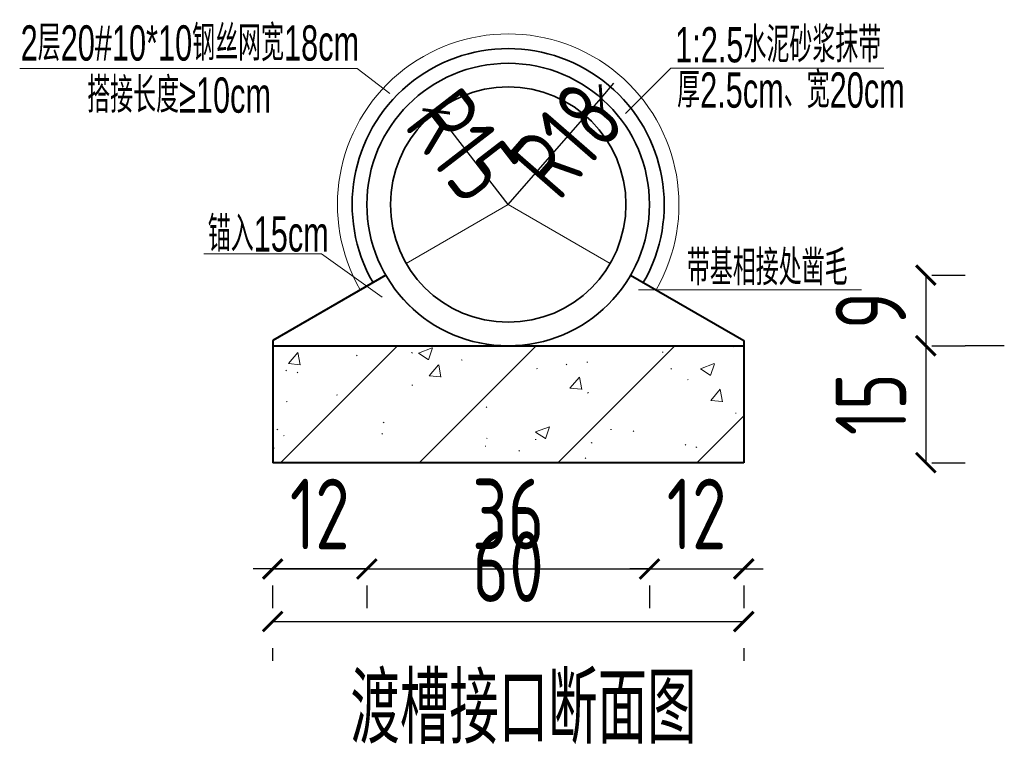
# Model space of a CAD drawing. Header units: inches. Extents: x 97745 to 142261, y 62673 to 100665.
# Tile 147 of 148: x 136952 to 137202, y 95187 to 95374. Entities that reach past the tile are written whole.
import ezdxf
from ezdxf.enums import TextEntityAlignment as Align

# ---------------------------------------------------------------- set-up
doc = ezdxf.new("R2010")
doc.units = ezdxf.units.IN
doc.header["$MEASUREMENT"] = 0
doc.layers.get('0').update_dxf_attribs({"lineweight": 15})
for name, color, linetype, lineweight in [('BM1', 7, 'Continuous', 15), ('粗实线', 7, 'Continuous', 35), ('轮廓线', 1, 'Continuous', 40)]:
    doc.layers.add(name, color=color, linetype=linetype, lineweight=lineweight)
doc.layers.add('断面标高标注', color=3, linetype='Continuous')
doc.styles.add('03、he-e', font='hztxt_e.shx', dxfattribs={"width": 0.65, "bigfont": 'hztxt.shx'})
doc.styles.add('HZTXT', font='tssdeng.shx', dxfattribs={"width": 0.75, "bigfont": 'hztxt.shx'})
doc.styles.add('三级钢', font='tssdeng.shx', dxfattribs={"width": 0.7, "height": 30, "bigfont": 'hztxt.shx'})
doc.dimstyles.new('3', dxfattribs={"dimtxt": 25, "dimasz": 12, "dimexe": 10, "dimexo": 30, "dimgap": 5, "dimtad": 1, "dimdec": 0, "dimzin": 0, "dimdsep": 46, "dimtxsty": 'HZTXT', "dimblk": 'ARCHTICK', "dimcen": 0, "dimclrt": 7, "dimazin": 2, "dimtfac": 1, "dimtdec": 0, "dimtix": 1, "dimtmove": 2, "dimatfit": 3, "dimfxl": 250, "dimtolj": 1, "dimtzin": 0, "dimarcsym": 0})

# ---------------------------------------------------------------- blocks, each defined once
blk = doc.blocks.new('_ArchTick')
at = {"color": 0, "linetype": 'ByBlock', "const_width": 0.15}
blk.add_lwpolyline([(-0.5, -0.5), (0.5, 0.5)], dxfattribs=at)
blk = doc.blocks.new('*D1989')
at = {"color": 0, "lineweight": -2}
for p, q in [((137016.05, 95220.21), (137136.05, 95220.21)), ((137016.05, 95213.42), (137016.05, 95210.21)), ((137136.05, 95213.42), (137136.05, 95210.21))]:
    blk.add_line(p, q, dxfattribs=at)
at = {"color": 0, "lineweight": -2, "xscale": 5, "yscale": 5, "zscale": 5, "rotation": 180}
blk.add_blockref('_ArchTick', (137016.05, 95220.21), dxfattribs=at)
at = {"color": 0, "lineweight": -2, "xscale": 5, "yscale": 5, "zscale": 5}
blk.add_blockref('_ArchTick', (137136.05, 95220.21), dxfattribs=at)
at = {"color": 7, "insert": (137076.05, 95234.21), "char_height": 18, "attachment_point": 5, "style": 'HZTXT'}
blk.add_mtext('\\A1;60', dxfattribs=at)
blk = doc.blocks.new('*D1990')
at = {"color": 0, "lineweight": -2}
for p, q in [((137016.05, 95233.62), (137011.05, 95233.62)), ((137016.05, 95233.62), (137040.05, 95233.62)), ((137040.05, 95233.62), (137045.05, 95233.62)), ((137016.05, 95229.42), (137016.05, 95223.62)), ((137040.05, 95229.42), (137040.05, 95223.62))]:
    blk.add_line(p, q, dxfattribs=at)
at = {"color": 0, "lineweight": -2, "xscale": 5, "yscale": 5, "zscale": 5}
blk.add_blockref('_ArchTick', (137016.05, 95233.62), dxfattribs=at)
at = {"color": 0, "lineweight": -2, "xscale": 5, "yscale": 5, "zscale": 5, "rotation": 180}
blk.add_blockref('_ArchTick', (137040.05, 95233.62), dxfattribs=at)
at = {"color": 7, "insert": (137028.05, 95247.62), "char_height": 18, "attachment_point": 5, "style": 'HZTXT'}
blk.add_mtext('\\A1;12', dxfattribs=at)
blk = doc.blocks.new('*D1991')
at = {"color": 0, "lineweight": -2}
for p, q in [((137040.05, 95233.62), (137112.05, 95233.62)), ((137040.05, 95229.42), (137040.05, 95223.62)), ((137112.05, 95229.42), (137112.05, 95223.62))]:
    blk.add_line(p, q, dxfattribs=at)
at = {"color": 0, "lineweight": -2, "xscale": 5, "yscale": 5, "zscale": 5, "rotation": 180}
blk.add_blockref('_ArchTick', (137040.05, 95233.62), dxfattribs=at)
at = {"color": 0, "lineweight": -2, "xscale": 5, "yscale": 5, "zscale": 5}
blk.add_blockref('_ArchTick', (137112.05, 95233.62), dxfattribs=at)
at = {"color": 7, "insert": (137076.05, 95247.62), "char_height": 18, "attachment_point": 5, "style": 'HZTXT'}
blk.add_mtext('\\A1;36', dxfattribs=at)
blk = doc.blocks.new('*D1992')
at = {"color": 0, "lineweight": -2}
for p, q in [((137112.05, 95233.62), (137107.05, 95233.62)), ((137112.05, 95233.62), (137136.05, 95233.62)), ((137136.05, 95233.62), (137141.05, 95233.62)), ((137112.05, 95229.42), (137112.05, 95223.62)), ((137136.05, 95229.42), (137136.05, 95223.62))]:
    blk.add_line(p, q, dxfattribs=at)
at = {"color": 0, "lineweight": -2, "xscale": 5, "yscale": 5, "zscale": 5}
blk.add_blockref('_ArchTick', (137112.05, 95233.62), dxfattribs=at)
at = {"color": 0, "lineweight": -2, "xscale": 5, "yscale": 5, "zscale": 5, "rotation": 180}
blk.add_blockref('_ArchTick', (137136.05, 95233.62), dxfattribs=at)
at = {"color": 7, "insert": (137124.05, 95247.62), "char_height": 18, "attachment_point": 5, "style": 'HZTXT'}
blk.add_mtext('\\A1;12', dxfattribs=at)
blk = doc.blocks.new('*D1993')
at = {"color": 0, "lineweight": -2}
for p, q in [((137016.05, 95233.62), (137011.05, 95233.62)), ((137040.05, 95233.62), (137016.05, 95233.62)), ((137040.05, 95233.62), (137045.05, 95233.62)), ((137016.05, 95229.42), (137016.05, 95223.62)), ((137040.05, 95229.42), (137040.05, 95223.62))]:
    blk.add_line(p, q, dxfattribs=at)
at = {"color": 0, "lineweight": -2, "xscale": 5, "yscale": 5, "zscale": 5}
blk.add_blockref('_ArchTick', (137016.05, 95233.62), dxfattribs=at)
at = {"color": 0, "lineweight": -2, "xscale": 5, "yscale": 5, "zscale": 5, "rotation": 180}
blk.add_blockref('_ArchTick', (137040.05, 95233.62), dxfattribs=at)
at = {"color": 7, "insert": (137028.05, 95247.62), "char_height": 18, "attachment_point": 5, "style": 'HZTXT'}
blk.add_mtext('\\A1;12', dxfattribs=at)
blk = doc.blocks.new('*D1994')
at = {"color": 0, "lineweight": -2}
blk.add_line((137076.05, 95326.5), (137057.73, 95350.25), dxfattribs=at)
at = {"color": 0, "lineweight": -2, "xscale": 5, "yscale": 5, "zscale": 5, "rotation": 127.6363089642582}
blk.add_blockref('_ArchTick', (137057.73, 95350.25), dxfattribs=at)
at = {"color": 7, "insert": (137064.42, 95341.58), "char_height": 18, "attachment_point": 5, "rotation": 307.6363, "style": 'HZTXT'}
blk.add_mtext('\\A1;R15', dxfattribs=at)
blk = doc.blocks.new('*D1997')
at = {"color": 0, "lineweight": -2}
for p, q in [((137099.71, 95353.63), (137102.99, 95357.4)), ((137076.05, 95326.5), (137099.71, 95353.63))]:
    blk.add_line(p, q, dxfattribs=at)
at = {"color": 0, "lineweight": -2, "xscale": 5, "yscale": 5, "zscale": 5, "rotation": 228.9228014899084}
blk.add_blockref('_ArchTick', (137099.71, 95353.63), dxfattribs=at)
at = {"color": 7, "insert": (137090.96, 95343.01), "char_height": 18, "attachment_point": 5, "rotation": 48.9228, "style": 'HZTXT'}
blk.add_mtext('\\A1;R18', dxfattribs=at)
blk = doc.blocks.new('*D1995')
at = {"color": 0, "lineweight": -2}
for p, q in [((137182.44, 95308.5), (137182.44, 95290.5)), ((137184, 95308.5), (137192.44, 95308.5)), ((137202.44, 95290.5), (137192.44, 95290.5))]:
    blk.add_line(p, q, dxfattribs=at)
at = {"color": 0, "lineweight": -2, "xscale": 5, "yscale": 5, "zscale": 5}
for p, rotation in [((137182.44, 95308.5), 90), ((137182.44, 95290.5), 270)]:
    blk.add_blockref('_ArchTick', p, dxfattribs=dict(at, rotation=rotation))
at = {"color": 7, "insert": (137168.44, 95299.5), "char_height": 18, "attachment_point": 5, "rotation": 90, "style": 'HZTXT'}
blk.add_mtext('\\A1;9', dxfattribs=at)
blk = doc.blocks.new('*D1996')
at = {"color": 0, "lineweight": -2}
for p, q in [((137182.44, 95290.5), (137182.44, 95260.7)), ((137184, 95290.5), (137192.44, 95290.5)), ((137184, 95260.7), (137192.44, 95260.7))]:
    blk.add_line(p, q, dxfattribs=at)
at = {"color": 0, "lineweight": -2, "xscale": 5, "yscale": 5, "zscale": 5}
for p, rotation in [((137182.44, 95290.5), 90), ((137182.44, 95260.7), 270)]:
    blk.add_blockref('_ArchTick', p, dxfattribs=dict(at, rotation=rotation))
at = {"color": 7, "insert": (137168.44, 95275.6), "char_height": 18, "attachment_point": 5, "rotation": 90, "style": 'HZTXT'}
blk.add_mtext('\\A1;15', dxfattribs=at)

msp = doc.modelspace()

# ---------------------------------------------------------------- hatches: boundary and pattern name
at = {"layer": 'BM1'}
h = msp.add_hatch(dxfattribs=at)
h.set_pattern_fill('GJHNT', color=4, scale=5, style=0, pattern_type=2)
h.set_pattern_definition([(45, (68385.699, 48265.85), (-17.6776695, 17.6776695), []), (50, (68385.7, 48265.85), (35.863009, -3.137607), [3.75, -41.25]), (355, (68385.7, 48265.85), (-6.937567, 37.609607), [3, -33]), (100.4514, (68388.687, 48265.588), (28.925469, 34.471977), [3.18701, -35.057106]), (46.1842, (68385.7, 48275.85), (53.362052, -8.27595), [5.625, -61.875]), (96.6356, (68390.146, 48275.16), (46.733135, 48.705894), [4.780514, -52.58565]), (351.1842, (68385.7, 48275.85), (46.733097, 48.70593), [4.5, -49.5]), (21, (68390.7, 48273.35), (29.845353, -20.130945), [3.75, -41.25]), (326, (68390.7, 48273.35), (12.165767, 36.257502), [3, -33]), (71.4514, (68393.186, 48271.67), (42.011131, 16.126525), [3.18701, -35.057106]), (37.5, (68385.699, 48265.849), (0.6079928, 16.6446927), [0.25, -32.6, 0.25, -33.5, 0.25, -33.125]), (7.5, (68385.699, 48265.85), (13.153477, 19.7205856), [0.25, -19.1, 0.25, -31.85, 0.25, -12.625]), (327.5, (68374.549, 48265.849), (26.6911218, -1.1277436), [0.25, -12.5, 0.25, -39, 0.25, -51.75]), (317.5, (68369.549, 48265.85), (29.1593085, 5.005249), [0.25, -16.25, 0.25, -25.9, 0.25, -36.75])])
h.paths.add_polyline_path([(137016.051, 95290.497), (137016.051, 95260.697), (137136.051, 95260.697), (137136.051, 95290.497)])

# ---------------------------------------------------------------- linework, layer by layer
at = {"color": 6, "linetype": 'Continuous'}
for p, q in [((137037.56, 95361.151), (136951.603, 95361.151)), ((137045.872, 95354.815), (137037.56, 95361.151)), ((137105.979, 95349.721), (137117.519, 95361.262)), ((137117.519, 95361.262), (137171.752, 95361.262)), ((137028.469, 95313.96), (136998.523, 95313.96)), ((137043.974, 95302.926), (137028.469, 95313.96)), ((137109.287, 95304.749), (137166.096, 95304.749))]:
    msp.add_line(p, q, dxfattribs=at)
for q in [(137050.071, 95311.497), (137102.032, 95311.497)]:
    msp.add_line((137076.051, 95326.497), q)
msp.add_arc((137076.051, 95326.497), 43.5, 330, 210)
at = {"layer": 'BM1'}
msp.add_lwpolyline([(137044.875, 95308.497), (137016.051, 95291.856), (137016.051, 95290.497), (137076.051, 95290.497, -0.2679492)], format="xyb", close=True, dxfattribs=at)
at = {"layer": '粗实线'}
for radius in [36, 30]:
    msp.add_circle((137076.051, 95326.497), radius, dxfattribs=at)
msp.add_arc((137076.051, 95326.497), 39.75, 330, 210, dxfattribs=at)
at = {"layer": '轮廓线'}
for p, q in [((137044.875, 95308.497), (137016.051, 95291.856)), ((137107.228, 95308.497), (137136.051, 95291.856)), ((137016.051, 95291.856), (137016.051, 95260.697)), ((137136.051, 95291.856), (137136.051, 95260.697)), ((137016.051, 95290.497), (137136.051, 95290.497)), ((137136.051, 95260.697), (137016.051, 95260.697))]:
    msp.add_line(p, q, dxfattribs=at)

# ---------------------------------------------------------------- texts
at = {"ltscale": 5, "style": '三级钢', "width": 0.7}
msp.add_text('渡槽接口断面图', height=18, dxfattribs=at).set_placement((137079.951, 95189.072), align=Align.CENTER)
at = {"layer": '断面标高标注', "color": 3, "style": '03、he-e', "width": 0.65}
for s, p in [('2层20#10*10钢丝网宽18cm', (136951.845, 95363.18)), ('1:2.5水泥砂浆抹带', (137118.589, 95362.735)), ('厚2.5cm、宽20cm', (137119.095, 95351.182)), ('搭接长度≥10cm', (136968.801, 95349.901)), ('锚入15cm', (136999.518, 95314.522)), ('带基相接处凿毛', (137121.564, 95305.922))]:
    msp.add_text(s, height=9, dxfattribs=at).set_placement(p)

# ---------------------------------------------------------------- dimensions: what is measured, and where the dimension line sits
for mpoint, picture, middle in [((137099.706, 95353.635), '*D1997', (137090.964, 95343.005)), ((137057.732, 95350.254), '*D1994', (137064.423, 95341.578))]:
    dim = msp.add_radius_dim(center=(137076.051, 95326.497), mpoint=mpoint, dimstyle='3', override={"dimtxt": 18, "dimasz": 5, "dimlfac": 0.5})
    dim.commit()
    dim.dimension.update_dxf_attribs({"geometry": picture, "text_midpoint": middle, "dimtype": 164})
for base, p1, p2, angle, picture, middle in [((137182.441, 95290.497), (137153.998, 95308.497), (137172.441, 95290.497), 90, '*D1995', (137168.441, 95299.497)), ((137182.441, 95260.697), (137153.998, 95290.497), (137153.998, 95260.697), 90, '*D1996', (137168.441, 95275.597)), ((137016.051, 95233.619), (137040.051, 95259.415), (137016.051, 95259.415), 180, '*D1993', (137028.051, 95247.619))]:
    dim = msp.add_linear_dim(base=base, p1=p1, p2=p2, angle=angle, dimstyle='3', override={"dimtxt": 18, "dimasz": 5, "dimlfac": 0.5})
    dim.commit()
    dim.dimension.update_dxf_attribs({"geometry": picture, "text_midpoint": middle})
for base, p1, p2, picture, middle in [((137040.051, 95233.619), (137016.051, 95259.415), (137040.051, 95259.415), '*D1990', (137028.051, 95247.619)), ((137112.051, 95233.619), (137040.051, 95259.415), (137112.051, 95259.415), '*D1991', (137076.051, 95247.619)), ((137136.051, 95233.619), (137112.051, 95259.415), (137136.051, 95259.415), '*D1992', (137124.051, 95247.619)), ((137136.051, 95220.215), (137016.051, 95243.422), (137136.051, 95243.422), '*D1989', (137076.051, 95234.215))]:
    dim = msp.add_linear_dim(base=base, p1=p1, p2=p2, dimstyle='3', override={"dimtxt": 18, "dimasz": 5, "dimlfac": 0.5})
    dim.commit()
    dim.dimension.update_dxf_attribs({"geometry": picture, "text_midpoint": middle})

doc.saveas('drawing.dxf')
